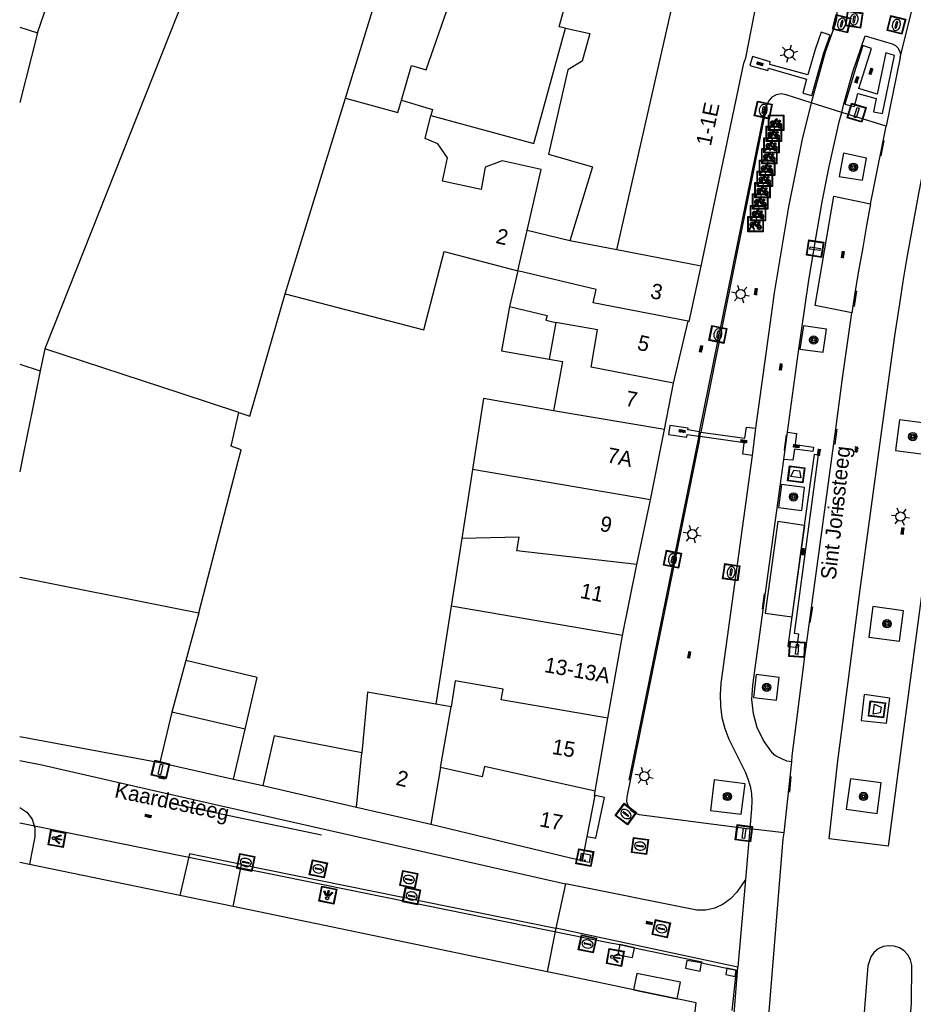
# Model space of a CAD drawing. Header units: metres. Extents: x 93870 to 95789, y 463036 to 464040.
# Tile 14 of 256: x 93872 to 93930, y 463405 to 463469. Entities that reach past the tile are written whole.
import ezdxf
from ezdxf.enums import TextEntityAlignment as Align

# ---------------------------------------------------------------- set-up
doc = ezdxf.new("R2010")
doc.units = ezdxf.units.M
doc.header["$LTSCALE"] = 25.4
for name, color, linetype in [('B_BEBOUWINGSGRENS_0', 1, 'Continuous'), ('B_LUIFEL_1', 200, 'Continuous'), ('B_OVERBOUWLIJN_LIJN_1', 7, 'Continuous'), ('B_TUSSENMUUR_0', 7, 'Continuous'), ('G_GRENS_ALGEMEEN_0', 7, 'Continuous'), ('Q_AFVAL_APART_PLAATS_0', 7, 'Continuous'), ('Q_AFVALBAK_0', 7, 'Continuous'), ('Q_BOOM_0', 3, 'Continuous'), ('Q_BRANDKRAAN_0', 5, 'Continuous'), ('Q_CAI-KAST_0', 10, 'Continuous'), ('Q_FIETSENREK_0', 6, 'Continuous'), ('Q_HALTEPAAL_0', 191, 'Continuous'), ('Q_INSPECTIE_OF_RIOOLPUT_0', 253, 'Continuous'), ('Q_KOLK_0', 254, 'Continuous'), ('Q_LICHTMAST_0', 2, 'Continuous'), ('Q_LICHTPUNT_1', 7, 'Continuous'), ('Q_LIJNAFWATERING_LIJN_0', 7, 'Continuous'), ('Q_VERKEERSBORDPAAL_0', 40, 'Continuous'), ('Q_VERKEERSREGELINSTALLATIEPAAL', 40, 'Continuous'), ('Q_WATERLEIDINGPUT_0', 5, 'Continuous'), ('S_GBKN_SYMBOOL_GV_GROOT_0', 7, 'Continuous'), ('S_GBKN_SYMBOOL_OV_GROOT_0', 7, 'Continuous'), ('T_GBKN_ABRI_0', 2, 'Continuous'), ('T_MUUR_30CM_0', 10, 'Continuous'), ('T_MUUR_30CM_1', 10, 'Continuous'), ('V_WEGGRENS_0', 7, 'Continuous'), ('Z_GBKN_HUISNUMMER_0', 252, 'Continuous'), ('Z_STRAATNAAM_0', 252, 'Continuous')]:
    doc.layers.add(name, color=color, linetype=linetype)

# ---------------------------------------------------------------- blocks, each defined once
blk = doc.blocks.new('Q_AFVAL_APART_PLAATS')
for points in [[(-0.5, 0.5), (0.5, 0.5), (0.5, -0.5), (-0.5, -0.5)], [(-0.336, 0.197), (0.331, 0.197), (0.19, -0.251), (-0.196, -0.251)]]:
    blk.add_lwpolyline(points, close=True)
blk.add_lwpolyline([(-0.442, 0.464), (0.438, 0.464, -0.414214), (0.459, 0.442), (0.459, -0.437, -0.414214), (0.438, -0.459), (-0.442, -0.459, -0.414214), (-0.463, -0.437), (-0.463, 0.442, -0.414214), (-0.442, 0.464)], format="xyb")
blk = doc.blocks.new('Q_AFVALBAK')
for points in [[(-0.5, 0.5), (0.5, 0.5), (0.5, -0.5), (-0.5, -0.5)], [(-0.336, 0.197), (0.331, 0.197), (0.19, -0.251), (-0.196, -0.251)]]:
    blk.add_lwpolyline(points, close=True)
blk.add_lwpolyline([(-0.442, 0.464), (0.438, 0.464, -0.414214), (0.459, 0.442), (0.459, -0.437, -0.414214), (0.438, -0.459), (-0.442, -0.459, -0.414214), (-0.463, -0.437), (-0.463, 0.442), (-0.463, 0.444), (-0.463, 0.446), (-0.463, 0.448), (-0.462, 0.45), (-0.461, 0.451), (-0.46, 0.453), (-0.459, 0.455), (-0.458, 0.456), (-0.457, 0.457), (-0.456, 0.459), (-0.454, 0.46), (-0.453, 0.461), (-0.451, 0.462), (-0.449, 0.462), (-0.447, 0.463), (-0.446, 0.463), (-0.444, 0.464), (-0.442, 0.464)], format="xyb")
blk = doc.blocks.new('Q_CAI-KAST')
for points in [[(-0.5, 0.5), (0.5, 0.5), (0.5, -0.5), (-0.5, -0.5)], [(-0.262, 0.264), (0.25, 0.264), (0.25, 0.187), (-0.262, 0.187)], [(-0.262, 0.107), (0.25, 0.107), (0.25, -0.332), (-0.262, -0.332)]]:
    blk.add_lwpolyline(points, close=True)
blk.add_lwpolyline([(-0.442, 0.464), (0.438, 0.464, -0.414214), (0.459, 0.442), (0.459, -0.437, -0.414214), (0.438, -0.459), (-0.442, -0.459, -0.414214), (-0.463, -0.437), (-0.463, 0.442), (-0.463, 0.444), (-0.463, 0.446), (-0.463, 0.448), (-0.462, 0.45), (-0.461, 0.451), (-0.46, 0.453), (-0.459, 0.455), (-0.458, 0.456), (-0.457, 0.457), (-0.456, 0.459), (-0.454, 0.46), (-0.453, 0.461), (-0.451, 0.462), (-0.449, 0.462), (-0.447, 0.463), (-0.446, 0.463), (-0.444, 0.464), (-0.442, 0.464)], format="xyb")
blk.add_circle((-0.177, -0.034), 0.0354)
blk = doc.blocks.new('Q_LICHTMAST')
for points in [[(-0.26, 0.15), (-0.52, 0.3)], [(0, 0.3), (0, 0.6)], [(0.26, 0.15), (0.52, 0.3)], [(-0.26, -0.15), (-0.52, -0.3)], [(0, -0.3), (0, -0.6)], [(0.26, -0.15), (0.52, -0.3)]]:
    blk.add_lwpolyline(points)
blk.add_circle((0, 0), 0.3)
blk = doc.blocks.new('Q_VERKEERSREGELINSTALLATIEPAAL')
for points in [[(-0.5, 0.5), (0.5, 0.5), (0.5, -0.5), (-0.5, -0.5)], [(-0.08, 0.333), (0.071, 0.333), (0.071, -0.329), (-0.08, -0.329)]]:
    blk.add_lwpolyline(points, close=True)
blk.add_lwpolyline([(-0.442, 0.464), (0.438, 0.464, -0.414214), (0.459, 0.442), (0.459, -0.437, -0.414214), (0.438, -0.459), (-0.442, -0.459, -0.414214), (-0.463, -0.437), (-0.463, 0.442), (-0.463, 0.444), (-0.463, 0.446), (-0.463, 0.448), (-0.462, 0.45), (-0.461, 0.451), (-0.46, 0.453), (-0.459, 0.455), (-0.458, 0.456), (-0.457, 0.457), (-0.456, 0.459), (-0.454, 0.46), (-0.453, 0.461), (-0.451, 0.462), (-0.449, 0.462), (-0.447, 0.463), (-0.446, 0.463), (-0.444, 0.464), (-0.442, 0.464)], format="xyb")
blk = doc.blocks.new('Q_VERKEERSBORDPAAL')
for points in [[(-0.5, 0.5), (0.5, 0.5), (0.5, -0.5), (-0.5, -0.5)], [(-0.08, 0.333), (0.071, 0.333), (0.071, -0.329), (-0.08, -0.329)]]:
    blk.add_lwpolyline(points, close=True)
blk.add_lwpolyline([(-0.442, 0.464), (0.438, 0.464, -0.414214), (0.459, 0.442), (0.459, -0.437, -0.414214), (0.438, -0.459), (-0.442, -0.459, -0.414214), (-0.463, -0.437), (-0.463, 0.442), (-0.463, 0.444), (-0.463, 0.446), (-0.463, 0.448), (-0.462, 0.45), (-0.461, 0.451), (-0.46, 0.453), (-0.459, 0.455), (-0.458, 0.456), (-0.457, 0.457), (-0.456, 0.459), (-0.454, 0.46), (-0.453, 0.461), (-0.451, 0.462), (-0.449, 0.462), (-0.447, 0.463), (-0.446, 0.463), (-0.444, 0.464), (-0.442, 0.464)], format="xyb")
blk = doc.blocks.new('Q_HALTEPAAL')
for points in [[(-0.5, 0.5), (0.5, 0.5), (0.5, -0.5), (-0.5, -0.5)], [(-0.08, 0.333), (0.071, 0.333), (0.071, -0.329), (-0.08, -0.329)]]:
    blk.add_lwpolyline(points, close=True)
blk.add_lwpolyline([(-0.442, 0.464), (0.438, 0.464, -0.414214), (0.459, 0.442), (0.459, -0.437, -0.414214), (0.438, -0.459), (-0.442, -0.459, -0.414214), (-0.463, -0.437), (-0.463, 0.442), (-0.463, 0.444), (-0.463, 0.446), (-0.463, 0.448), (-0.462, 0.45), (-0.461, 0.451), (-0.46, 0.453), (-0.459, 0.455), (-0.458, 0.456), (-0.457, 0.457), (-0.456, 0.459), (-0.454, 0.46), (-0.453, 0.461), (-0.451, 0.462), (-0.449, 0.462), (-0.447, 0.463), (-0.446, 0.463), (-0.444, 0.464), (-0.442, 0.464)], format="xyb")
blk = doc.blocks.new('Q_KOLK')
blk.add_lwpolyline([(-0.5, 0.5), (0.5, 0.5), (0.5, -0.5), (-0.5, -0.5)], close=True)
for points in [[(-0.442, 0.464), (0.438, 0.464, -0.414214), (0.459, 0.442), (0.459, -0.437, -0.414214), (0.438, -0.459), (-0.442, -0.459, -0.414214), (-0.463, -0.437), (-0.463, 0.442, -0.414214), (-0.442, 0.464)], [(-0.345, 0.105, 0.380426), (-0.276, -0.18)], [(-0.008, 0.266, 0.240218), (-0.345, 0.105)], [(-0.194, 0.045, 0.853344), (-0.194, -0.032)], [(0.331, 0.111, 0.240191), (-0.008, 0.266)], [(0.185, -0.032, 0.849746), (0.185, 0.045)], [(0.267, -0.176, 0.380426), (0.331, 0.111)], [(-0.276, -0.18, 0.148452), (0.012, -0.257)], [(0.012, -0.257, 0.131742), (0.267, -0.176)]]:
    blk.add_lwpolyline(points, format="xyb")
for points in [[(-0.194, 0.045), (0.185, 0.045)], [(0.185, -0.032), (-0.194, -0.032)]]:
    blk.add_lwpolyline(points)
blk = doc.blocks.new('Q_WATERLEIDINGPUT')
blk.add_lwpolyline([(-0.5, 0.5), (0.5, 0.5), (0.5, -0.5), (-0.5, -0.5)], close=True)
for points in [[(-0.442, 0.464), (0.438, 0.464, -0.414214), (0.459, 0.442), (0.459, -0.437, -0.414214), (0.438, -0.459), (-0.442, -0.459, -0.414214), (-0.463, -0.437), (-0.463, 0.442), (-0.463, 0.444), (-0.463, 0.446), (-0.463, 0.448), (-0.462, 0.45), (-0.461, 0.451), (-0.46, 0.453), (-0.459, 0.455), (-0.458, 0.456), (-0.457, 0.457), (-0.456, 0.459), (-0.454, 0.46), (-0.453, 0.461), (-0.451, 0.462), (-0.449, 0.462), (-0.447, 0.463), (-0.446, 0.463), (-0.444, 0.464), (-0.442, 0.464)], [(-0.345, 0.105, 0.380426), (-0.276, -0.18)], [(-0.008, 0.266, 0.240218), (-0.345, 0.105)], [(-0.194, 0.045, 0.853344), (-0.194, -0.032)], [(0.331, 0.111, 0.240191), (-0.008, 0.266)], [(0.185, -0.032, 0.849746), (0.185, 0.045)], [(0.267, -0.176, 0.380426), (0.331, 0.111)], [(-0.276, -0.18, 0.148452), (0.012, -0.257)], [(0.012, -0.257, 0.131742), (0.267, -0.176)]]:
    blk.add_lwpolyline(points, format="xyb")
for points in [[(-0.194, 0.045), (0.185, 0.045)], [(0.185, -0.032), (-0.194, -0.032)]]:
    blk.add_lwpolyline(points)
blk = doc.blocks.new('Q_INSPECTIE_OF_RIOOLPUT')
blk.add_lwpolyline([(-0.5, 0.5), (0.5, 0.5), (0.5, -0.5), (-0.5, -0.5)], close=True)
for points in [[(-0.442, 0.464), (0.438, 0.464, -0.414214), (0.459, 0.442), (0.459, -0.437, -0.414214), (0.438, -0.459), (-0.442, -0.459, -0.414214), (-0.463, -0.437), (-0.463, 0.442), (-0.463, 0.444), (-0.463, 0.446), (-0.463, 0.448), (-0.462, 0.45), (-0.461, 0.451), (-0.46, 0.453), (-0.459, 0.455), (-0.458, 0.456), (-0.457, 0.457), (-0.456, 0.459), (-0.454, 0.46), (-0.453, 0.461), (-0.451, 0.462), (-0.449, 0.462), (-0.447, 0.463), (-0.446, 0.463), (-0.444, 0.464), (-0.442, 0.464)], [(-0.345, 0.105, 0.380426), (-0.276, -0.18)], [(-0.008, 0.266, 0.240218), (-0.345, 0.105)], [(-0.194, 0.045, 0.853344), (-0.194, -0.032)], [(0.331, 0.111, 0.240191), (-0.008, 0.266)], [(0.185, -0.032, 0.849746), (0.185, 0.045)], [(0.267, -0.176, 0.380426), (0.331, 0.111)], [(-0.276, -0.18, 0.148452), (0.012, -0.257)], [(0.012, -0.257, 0.131742), (0.267, -0.176)]]:
    blk.add_lwpolyline(points, format="xyb")
for points in [[(-0.194, 0.045), (0.185, 0.045)], [(0.185, -0.032), (-0.194, -0.032)]]:
    blk.add_lwpolyline(points)
blk = doc.blocks.new('Q_BRANDKRAAN')
blk.add_lwpolyline([(-0.5, 0.5), (0.5, 0.5), (0.5, -0.5), (-0.5, -0.5)], close=True)
for points in [[(-0.442, 0.464), (0.438, 0.464, -0.414214), (0.459, 0.442), (0.459, -0.437, -0.414214), (0.438, -0.459), (-0.442, -0.459, -0.414214), (-0.463, -0.437), (-0.463, 0.442), (-0.463, 0.444), (-0.463, 0.446), (-0.463, 0.448), (-0.462, 0.45), (-0.461, 0.451), (-0.46, 0.453), (-0.459, 0.455), (-0.458, 0.456), (-0.457, 0.457), (-0.456, 0.459), (-0.454, 0.46), (-0.453, 0.461), (-0.451, 0.462), (-0.449, 0.462), (-0.447, 0.463), (-0.446, 0.463), (-0.444, 0.464), (-0.442, 0.464)], [(-0.345, 0.105, 0.380426), (-0.276, -0.18)], [(-0.008, 0.266, 0.240218), (-0.345, 0.105)], [(-0.194, 0.045, 0.853344), (-0.194, -0.032)], [(0.331, 0.111, 0.240191), (-0.008, 0.266)], [(0.185, -0.032, 0.849746), (0.185, 0.045)], [(0.267, -0.176, 0.380426), (0.331, 0.111)], [(-0.276, -0.18, 0.148452), (0.012, -0.257)], [(0.012, -0.257, 0.131742), (0.267, -0.176)]]:
    blk.add_lwpolyline(points, format="xyb")
for points in [[(-0.194, 0.045), (0.185, 0.045)], [(0.185, -0.032), (-0.194, -0.032)]]:
    blk.add_lwpolyline(points)
blk = doc.blocks.new('Q_LICHTPUNT')
for points in [[(-0.5, 0.5), (0.5, 0.5), (0.5, -0.5), (-0.5, -0.5)], [(-0.463, 0.464), (0.459, 0.464), (0.459, -0.459), (-0.463, -0.459)], [(-0.123, 0.08), (-0.077, 0.051), (-0.255, -0.233), (-0.301, -0.204)], [(-0.033, 0.032), (0.021, 0.032), (0.021, -0.303), (-0.033, -0.303)], [(0.075, 0.051), (0.121, 0.079), (0.293, -0.209), (0.247, -0.236)]]:
    blk.add_lwpolyline(points, close=True)
blk.add_circle((-0.002, 0.21), 0.103)
blk = doc.blocks.new('Q_FIETSENREK')
for points in [[(-0.5, 0.5), (0.5, 0.5), (0.5, -0.5), (-0.5, -0.5)], [(-0.063, 0.145), (0.184, 0.054), (0.037, -0.093)]]:
    blk.add_lwpolyline(points, close=True)
for points in [[(-0.442, 0.464), (0.438, 0.464, -0.414214), (0.459, 0.442), (0.459, -0.437, -0.414214), (0.438, -0.459), (-0.442, -0.459, -0.414214), (-0.463, -0.437), (-0.463, 0.442), (-0.463, 0.444), (-0.463, 0.446), (-0.463, 0.448), (-0.462, 0.45), (-0.461, 0.451), (-0.46, 0.453), (-0.459, 0.455), (-0.458, 0.456), (-0.457, 0.457), (-0.456, 0.459), (-0.454, 0.46), (-0.453, 0.461), (-0.451, 0.462), (-0.449, 0.462), (-0.447, 0.463), (-0.446, 0.463), (-0.444, 0.464), (-0.442, 0.464)], [(-0.181, 0.106, 0.847256), (-0.324, -0.144)], [(-0.193, 0.075, 0.842492), (-0.305, -0.118)], [(-0.171, 0.065, 0.053288), (-0.193, 0.075)], [(-0.185, -0.134, 0.502492), (-0.147, 0.044)], [(-0.149, 0.089, 0.06236), (-0.181, 0.106)], [(-0.165, -0.161, 0.494489), (-0.125, 0.068)], [(-0.324, -0.144, 0.089606), (-0.421, -0.348)], [(-0.296, -0.162, 0.110942), (-0.375, -0.348)], [(-0.294, -0.105, 0.006942), (-0.305, -0.118)], [(-0.296, -0.162, 0.02458), (-0.283, -0.168)], [(-0.212, -0.105, 0.381614), (-0.294, -0.105)], [(-0.283, -0.168, 0.148109), (-0.198, -0.173)], [(-0.223, -0.136, 0.533998), (-0.276, -0.136)], [(-0.276, -0.136, 0.009682), (-0.271, -0.138)], [(-0.271, -0.138, 0.120201), (-0.218, -0.144)], [(-0.218, -0.144, 0.003554), (-0.223, -0.136)], [(-0.185, -0.134, 0.017985), (-0.212, -0.105)], [(-0.122, -0.348, 0.075837), (-0.198, -0.173)], [(-0.075, -0.348, 0.094234), (-0.165, -0.161)], [(0.095, -0.16, 0.385208), (0.186, -0.333)], [(0.209, -0.054, 0.224648), (0.108, -0.128)], [(0.126, -0.171, 0.376993), (0.197, -0.303)], [(0.212, -0.086, 0.20829), (0.139, -0.139)], [(0.186, -0.333, 1), (0.287, -0.06)], [(0.197, -0.303, 1), (0.276, -0.09)], [(0.287, -0.06, 0.086253), (0.238, -0.051)], [(0.276, -0.09, 0.079305), (0.241, -0.083)]]:
    blk.add_lwpolyline(points, format="xyb")
for points in [[(-0.171, 0.065), (-0.263, -0.038), (-0.239, -0.059), (-0.147, 0.044)], [(0.081, 0.221), (-0.003, 0.252), (-0.149, 0.089)], [(-0.125, 0.068), (-0.086, 0.111), (0.018, -0.131), (0.095, -0.16)], [(0.238, -0.051), (0.229, 0.053), (0.261, 0.093), (0.302, 0.078), (0.314, 0.11), (0.192, 0.155), (0.18, 0.123), (0.231, 0.104), (0.207, 0.076), (-0.04, 0.167), (0, 0.216), (0.07, 0.191), (0.081, 0.221)], [(0.209, -0.054), (0.199, 0.029), (0.057, -0.108)], [(-0.421, -0.348), (-0.375, -0.348)], [(-0.122, -0.348), (-0.075, -0.348)], [(0.057, -0.108), (0.108, -0.128)], [(0.126, -0.171), (0.253, -0.218), (0.241, -0.083)], [(0.139, -0.139), (0.222, -0.17), (0.212, -0.086)]]:
    blk.add_lwpolyline(points)
blk = doc.blocks.new('Q_BOOM')
for radius in [0.27, 0.18, 0.09]:
    blk.add_circle((0, 0), radius)
blk = doc.blocks.new('S_GBKN_SYMBOOL_OV_GROOT')
for points in [[(-0.21875, 0.0625), (0.21875, 0.0625)], [(-0.21875, 0), (0.21875, 0)], [(-0.1875, 0.0625), (-0.1875, 0)], [(-0.125, 0.09375), (-0.125, 0.0625)], [(-0.125, 0), (-0.125, -0.0625)], [(-0.0625, 0.0625), (-0.0625, 0)], [(0, 0.09375), (0, 0.0625)], [(0, 0), (0, -0.0625)], [(0.0625, 0.0625), (0.0625, 0)], [(0.125, 0.09375), (0.125, 0.0625)], [(0.125, 0), (0.125, -0.0625)], [(0.1875, 0.0625), (0.1875, 0)], [(-0.21875, -0.0625), (0.21875, -0.0625)], [(-0.1875, -0.0625), (-0.1875, -0.09375)], [(-0.0625, -0.0625), (-0.0625, -0.09375)], [(0.0625, -0.0625), (0.0625, -0.09375)], [(0.1875, -0.0625), (0.1875, -0.09375)]]:
    blk.add_lwpolyline(points)
blk = doc.blocks.new('S_GBKN_SYMBOOL_GV_GROOT')
for points in [[(-0.1875, 0.03125), (-0.09375, 0.09375)], [(-0.1875, -0.0625), (0.0625, 0.09375)], [(-0.1875, 0.09375), (0.125, -0.09375)], [(-0.1875, 0), (-0.03125, -0.09375)], [(-0.125, -0.09375), (0.1875, 0.09375)], [(-0.0625, 0.09375), (0.1875, -0.0625)], [(0.03125, -0.09375), (0.1875, 0)], [(0.09375, 0.09375), (0.1875, 0.03125)]]:
    blk.add_lwpolyline(points)

msp = doc.modelspace()

# ---------------------------------------------------------------- linework, layer by layer
at = {"layer": 'B_BEBOUWINGSGRENS_0'}
for p, q in [((93898.4, 463461.48), (93898.78, 463462.98)), ((93907.868, 463454.793), (93905.072, 463455.457)), ((93904.47, 463452.84), (93903.914, 463450.498)), ((93906.94, 463449.46), (93906.51, 463447.05)), ((93914.646, 463445.479), (93915.603, 463449.531)), ((93871.898, 463446.724), (93873.24, 463446.294)), ((93914.056, 463442.452), (93914.646, 463445.479)), ((93913.127, 463437.845), (93914.056, 463442.452)), ((93883.602, 463430.466), (93886.174, 463440.379)), ((93901.498, 463439.846), (93900.794, 463435.313)), ((93912.234, 463433.628), (93913.127, 463437.845)), ((93900.794, 463435.313), (93900.107, 463430.895)), ((93911.295, 463428.969), (93912.234, 463433.628)), ((93900.107, 463430.895), (93899.11, 463424.48)), ((93910.336, 463423.579), (93911.295, 463428.969)), ((93881.85, 463423.97), (93881.06, 463420.67)), ((93886.634, 463422.856), (93881.85, 463423.97)), ((93909.522, 463418.791), (93910.336, 463423.579)), ((93885.873, 463419.589), (93886.634, 463422.856)), ((93893.92, 463417.758), (93894.26, 463421.31)), ((93881.06, 463420.67), (93885.873, 463419.589)), ((93887.785, 463419.159), (93893.92, 463417.758)), ((93909.002, 463415.823), (93909.522, 463418.513)), ((93898.779, 463416.632), (93907.916, 463414.44)), ((93872.547, 463414.006), (93871.898, 463414.131)), ((93882.364, 463411.974), (93872.547, 463414.006)), ((93885.843, 463411.251), (93882.364, 463411.974)), ((93906.375, 463406.985), (93885.843, 463411.251)), ((93912.098, 463408.559), (93911.132, 463408.76)), ((93916.474, 463407.566), (93915.521, 463407.73)), ((93918.668, 463406.678), (93918.739, 463407.083)), ((93914.652, 463405.265), (93912.03, 463405.81))]:
    msp.add_line(p, q, dxfattribs=at)
for points in [[(93916.458, 463453.144), (93919.247, 463466.409), (93919.378, 463466.76), (93920.08, 463470.438), (93918.938, 463472.364)], [(93898.78, 463462.98), (93905.52, 463461.16), (93907.58, 463468.7)], [(93907.58, 463468.7), (93909.16, 463468.35), (93908.66, 463466.54), (93907.73, 463465.97), (93906.47, 463460.47), (93909.34, 463459.63), (93907.868, 463454.793)], [(93905.072, 463455.457), (93905.99, 463459.45), (93903.44, 463460.02), (93902.32, 463459.61), (93902.06, 463458.14), (93899.53, 463458.7), (93899.86, 463460.22), (93899.24, 463461.14), (93898.4, 463461.48)], [(93889.253, 463451.33), (93898.316, 463448.963), (93899.657, 463454.097), (93904.47, 463452.84)], [(93915.603, 463449.531), (93915.672, 463449.517), (93916.458, 463453.144)], [(93886.22, 463443.566), (93886.94, 463443.33), (93889.253, 463451.33)], [(93903.914, 463450.498), (93903.398, 463447.605), (93906.51, 463447.05)], [(93903.914, 463450.498), (93906.382, 463449.912), (93906.29, 463449.61), (93906.94, 463449.46)], [(93906.51, 463447.05), (93907.38, 463446.89), (93906.8, 463443.67)], [(93873.24, 463446.294), (93872.705, 463443.67), (93872.406, 463442.188), (93872.079, 463440.567), (93871.898, 463439.676)], [(93906.8, 463443.67), (93902.22, 463444.49), (93901.498, 463439.846)], [(93886.174, 463440.379), (93886.367, 463441.123), (93885.73, 463441.37), (93886.22, 463443.566)], [(93871.898, 463432.795), (93882.166, 463430.752), (93883.602, 463430.466)], [(93899.11, 463424.48), (93894.64, 463425.28), (93894.26, 463421.31)], [(93894.26, 463421.31), (93888.542, 463422.412), (93887.785, 463419.159)], [(93909.522, 463418.513), (93909.466, 463418.461), (93909.522, 463418.791)], [(93893.92, 463417.758), (93897.363, 463416.972), (93898.779, 463416.632)], [(93907.916, 463414.44), (93908.597, 463414.277), (93908.699, 463414.253), (93909.002, 463415.823)], [(93911.132, 463408.76), (93911.011, 463408.101), (93911.969, 463407.916), (93912.098, 463408.559)], [(93915.521, 463407.73), (93915.416, 463407.212), (93916.377, 463407.017), (93916.474, 463407.566)], [(93912.03, 463405.81), (93910.597, 463406.108), (93907.366, 463406.779), (93906.375, 463406.985)], [(93918.739, 463407.083), (93918.136, 463407.211), (93918.057, 463406.803), (93918.668, 463406.678)], [(93906.951, 463358), (93911.11, 463368.84), (93910.2, 463369.2), (93911.67, 463375.99), (93912.66, 463375.78), (93916.12, 463404.96), (93914.652, 463405.265)]]:
    msp.add_lwpolyline(points, dxfattribs=at)
at = {"layer": 'B_LUIFEL_1'}
msp.add_lwpolyline([(93886.634, 463422.856), (93887.422, 463426.242), (93882.757, 463427.334)], dxfattribs=at)
at = {"layer": 'B_OVERBOUWLIJN_LIJN_1'}
msp.add_lwpolyline([(93871.898, 463416.721), (93910.395, 463408.896), (93911.132, 463408.76), (93912.098, 463408.559), (93916.486, 463407.646), (93916.474, 463407.566), (93918.739, 463407.083), (93918.443, 463404.456)], dxfattribs=at)
at = {"layer": 'B_TUSSENMUUR_0'}
for p, q in [((93893.189, 463464.127), (93897.75, 463478.94)), ((93910.946, 463454.202), (93915.293, 463473.457)), ((93883.303, 463472.344), (93873.532, 463447.725)), ((93871.898, 463468.777), (93873.056, 463468.388)), ((93873.056, 463468.388), (93871.898, 463463.844)), ((93889.253, 463451.33), (93893.189, 463464.127)), ((93904.47, 463452.84), (93905.072, 463455.457)), ((93910.946, 463454.202), (93907.868, 463454.793)), ((93916.458, 463453.144), (93910.946, 463454.202)), ((93873.532, 463447.725), (93873.24, 463446.294)), ((93914.056, 463442.452), (93906.8, 463443.67)), ((93913.127, 463437.845), (93901.498, 463439.846)), ((93911.295, 463428.969), (93900.107, 463430.895)), ((93900.094, 463424.304), (93899.11, 463424.48)), ((93899.414, 463420.339), (93900.094, 463424.304)), ((93899.414, 463420.339), (93898.779, 463416.632))]:
    msp.add_line(p, q, dxfattribs=at)
for points in [[(93896.858, 463463.997), (93897.507, 463466.264), (93898.464, 463465.973), (93902.47, 463477.5)], [(93873.056, 463468.388), (93873.733, 463470.348), (93874.209, 463470.194), (93876.06, 463475.054)], [(93907.58, 463468.7), (93907.174, 463468.79), (93908.96, 463475.29)], [(93893.189, 463464.127), (93896.626, 463463.187), (93896.858, 463463.997)], [(93896.858, 463463.997), (93898.884, 463463.39), (93898.78, 463462.98)], [(93915.603, 463449.531), (93909.392, 463450.73), (93909.593, 463451.601), (93904.47, 463452.84)], [(93914.646, 463445.479), (93909.248, 463446.521), (93909.668, 463448.965), (93906.94, 463449.46)], [(93886.22, 463443.566), (93882.464, 463444.797), (93873.532, 463447.725)], [(93912.234, 463433.628), (93904.398, 463434.526), (93904.553, 463435.418), (93900.794, 463435.313)], [(93910.336, 463423.579), (93903.376, 463424.778), (93903.496, 463425.469), (93900.358, 463426.009), (93900.094, 463424.304)], [(93909.522, 463418.791), (93902.29, 463420.413), (93902.137, 463419.73), (93899.414, 463420.339)]]:
    msp.add_lwpolyline(points, dxfattribs=at)
at = {"layer": 'G_GRENS_ALGEMEEN_0'}
for p, q in [((93912.03, 463405.81), (93912.03, 463405.808)), ((93912.03, 463405.808), (93914.652, 463405.265))]:
    msp.add_line(p, q, dxfattribs=at)
msp.add_lwpolyline([(93914.652, 463405.265), (93914.87, 463405.22), (93915.096, 463406.307), (93912.244, 463406.88), (93912.03, 463405.81)], dxfattribs=at)
at = {"layer": 'Q_LIJNAFWATERING_LIJN_0'}
for p, q in [((93916.341, 463442.298), (93920.654, 463463.57)), ((93928.383, 463461.352), (93928.19, 463460.347)), ((93926.612, 463451.53), (93926.447, 463450.507)), ((93922.005, 463442.106), (93921.87, 463441.095)), ((93925.327, 463442.483), (93925.194, 463441.48)), ((93920.451, 463430.708), (93920.581, 463431.71)), ((93923.575, 463429.839), (93923.738, 463430.86)), ((93922.31, 463419.749), (93922.216, 463418.733))]:
    msp.add_line(p, q, dxfattribs=at)
msp.add_lwpolyline([(93911.742, 463419.507), (93916.334, 463442.144), (93916.341, 463442.298)], dxfattribs=at)
at = {"layer": 'T_GBKN_ABRI_0'}
msp.add_line((93920.637, 463430.432), (93922.374, 463430.192), dxfattribs=at)
for points in [[(93923.192, 463436.175), (93921.469, 463436.442), (93920.637, 463430.432)], [(93922.374, 463430.192), (93922.395, 463430.189), (93923.232, 463436.169), (93923.192, 463436.175)]]:
    msp.add_lwpolyline(points, dxfattribs=at)
at = {"layer": 'T_MUUR_30CM_0'}
for p, q in [((93883.602, 463430.466), (93882.757, 463427.334)), ((93885.873, 463419.589), (93887.785, 463419.159))]:
    msp.add_line(p, q, dxfattribs=at)
at = {"layer": 'T_MUUR_30CM_1'}
msp.add_line((93882.757, 463427.334), (93881.85, 463423.97), dxfattribs=at)
at = {"layer": 'V_WEGGRENS_0'}
for p, q in [((93929.462, 463466.784), (93928.532, 463462.298)), ((93925.634, 463463.181), (93923.637, 463463.82)), ((93928.532, 463462.298), (93925.634, 463463.181)), ((93916.369, 463442.002), (93916.426, 463442.287)), ((93919.999, 463442.531), (93919.772, 463440.759)), ((93921.854, 463440.5), (93922.095, 463442.272)), ((93923.192, 463436.175), (93922.374, 463430.192)), ((93927.68, 463430.877), (93927.417, 463428.88)), ((93922.374, 463430.192), (93922.109, 463428.249)), ((93928.573, 463423.237), (93928.781, 463424.888)), ((93871.898, 463422.384), (93881.06, 463420.67)), ((93921.872, 463416.072), (93922.366, 463420.726)), ((93928.21, 463419.342), (93926.212, 463419.615)), ((93919.061, 463417.283), (93919.315, 463419.287)), ((93919.627, 463416.345), (93919.347, 463413.03)), ((93921.872, 463416.072), (93919.627, 463416.345)), ((93928.664, 463415.2), (93924.827, 463415.674)), ((93886.396, 463414.007), (93906.956, 463409.842)), ((93907.574, 463412.739), (93906.956, 463409.842)), ((93919.347, 463413.03), (93918.848, 463407.293)), ((93906.956, 463409.842), (93906.375, 463406.985)), ((93918.848, 463407.293), (93906.956, 463409.842))]:
    msp.add_line(p, q, dxfattribs=at)
for points in [[(93929.462, 463466.784), (93930.488, 463470.917), (93931.509, 463474.675), (93932.471, 463478.048)], [(93924.649, 463471.103), (93924.888, 463470.887), (93925.08, 463470.628), (93925.219, 463470.337), (93925.298, 463470.025), (93925.315, 463469.703), (93925.315, 463469.538), (93925.302, 463469.373), (93925.276, 463469.21), (93925.237, 463469.05), (93925.186, 463468.893), (93924.56, 463467.134), (93923.637, 463463.82)], [(93920.841, 463466.08), (93923.34, 463465.357), (93923.085, 463464.451), (93923.674, 463464.3), (93924.477, 463467.098), (93924.883, 463468.234), (93924.303, 463468.43), (93923.9, 463467.298), (93923.43, 463465.656), (93920.936, 463466.327), (93920.963, 463466.503), (93919.799, 463466.839), (93919.63, 463466.254), (93920.796, 463465.925), (93920.841, 463466.08)], [(93925.634, 463463.181), (93925.767, 463463.75), (93926.37, 463465.841), (93927.159, 463468.209), (93928.943, 463467.671), (93929.143, 463467.57), (93929.306, 463467.417), (93929.419, 463467.224), (93929.472, 463467.007), (93929.462, 463466.784)], [(93929.098, 463466.911), (93928.518, 463467.095), (93927.958, 463464.39), (93926.755, 463464.752), (93927.59, 463467.378), (93927.025, 463467.558), (93926.533, 463466.062), (93925.847, 463463.729), (93926.464, 463463.569), (93926.686, 463464.437), (93927.893, 463464.096), (93927.709, 463463.238), (93928.301, 463463.116), (93929.098, 463466.911)], [(93923.637, 463463.82), (93922.006, 463464.342), (93921.678, 463464.401), (93921.349, 463464.345), (93921.059, 463464.18), (93920.842, 463463.926), (93920.725, 463463.614), (93916.426, 463442.287)], [(93923.637, 463463.82), (93923.042, 463461.448), (93922.158, 463457.022), (93921.219, 463451.388), (93920.951, 463449.478), (93919.999, 463442.531)], [(93922.095, 463442.272), (93922.805, 463447.553), (93923.475, 463452.068), (93923.849, 463454.448), (93924.354, 463457.345), (93924.785, 463459.536), (93925.479, 463462.579), (93925.634, 463463.181)], [(93927.525, 463457.205), (93927.71, 463458.176), (93928.532, 463462.298)], [(93926.84, 463431.99), (93928.19, 463441.919), (93929.119, 463448.589), (93929.428, 463450.678), (93929.661, 463452.125), (93929.902, 463453.57), (93930.152, 463455.014), (93930.411, 463456.456), (93930.678, 463457.897), (93931.355, 463461.357)], [(93927.258, 463460.2), (93925.753, 463460.534), (93925.462, 463459.006), (93926.985, 463458.751), (93927.258, 463460.2)], [(93934.411, 463460.376), (93933.886, 463455.161), (93933.543, 463452.154), (93932.995, 463447.727), (93932.255, 463442.185), (93930.962, 463432.41), (93929.609, 463422.304), (93929.34, 463420.322), (93928.664, 463415.2)], [(93926.299, 463450.086), (93923.903, 463450.567), (93925.126, 463457.704), (93927.525, 463457.205)], [(93927.525, 463457.205), (93927.263, 463455.784), (93927.009, 463454.362), (93926.764, 463452.938), (93926.527, 463451.513), (93926.299, 463450.086)], [(93922.366, 463420.726), (93922.406, 463421.1), (93922.658, 463423.135), (93923.226, 463427.614), (93924.163, 463434.479), (93925.249, 463442.495), (93925.719, 463445.96), (93926.299, 463450.086)], [(93924.649, 463449.025), (93923.129, 463449.226), (93922.9, 463447.712), (93924.415, 463447.501), (93924.649, 463449.025)], [(93916.341, 463442.298), (93915.575, 463442.422), (93915.599, 463442.55), (93914.4, 463442.724), (93914.306, 463442.116), (93915.506, 463441.958), (93915.529, 463442.119), (93916.296, 463442.012), (93916.341, 463442.298)], [(93931.418, 463442.833), (93929.406, 463443.089), (93929.146, 463441.084), (93931.158, 463440.828)], [(93916.426, 463442.287), (93919.31, 463441.878), (93919.404, 463442.598), (93919.999, 463442.531)], [(93922.095, 463442.272), (93922.69, 463442.2), (93922.602, 463441.463), (93923.792, 463441.296), (93923.743, 463441.014), (93922.556, 463441.16), (93922.434, 463440.438), (93921.854, 463440.5)], [(93916.369, 463442.002), (93916.287, 463441.595), (93911.586, 463418.43), (93911.577, 463418.118), (93911.668, 463417.818), (93911.848, 463417.563), (93912.1, 463417.378), (93912.397, 463417.282), (93919.627, 463416.345)], [(93919.772, 463440.759), (93919.178, 463440.846), (93919.267, 463441.58), (93916.369, 463442.002)], [(93919.772, 463440.759), (93917.744, 463425.866), (93917.682, 463425.117), (93917.703, 463424.365), (93917.807, 463423.621), (93917.993, 463422.892), (93918.259, 463422.189), (93919.321, 463420.061), (93919.509, 463419.604), (93919.647, 463419.13), (93919.734, 463418.643), (93919.768, 463418.151), (93919.749, 463417.657), (93919.627, 463416.345)], [(93922.109, 463428.249), (93922.718, 463428.207), (93922.834, 463429.064), (93922.551, 463429.104), (93924.124, 463440.79), (93923.827, 463440.823), (93923.192, 463436.175)], [(93922.366, 463420.726), (93922.038, 463420.761), (93921.351, 463421.089), (93921.287, 463421.131), (93921.227, 463421.178), (93921.17, 463421.229), (93921.116, 463421.283), (93921.066, 463421.341), (93920.521, 463422.106), (93920.115, 463422.953), (93919.861, 463423.857), (93919.766, 463424.792), (93919.833, 463425.729), (93919.89, 463426.208), (93921.854, 463440.5)], [(93921.7, 463438.85), (93921.505, 463437.343), (93923.027, 463437.157), (93923.2, 463438.66), (93921.7, 463438.85)], [(93924.827, 463415.674), (93925.392, 463420.785), (93925.637, 463422.769), (93926.84, 463431.99)], [(93927.417, 463428.88), (93929.415, 463428.604), (93929.682, 463430.6), (93927.68, 463430.877)], [(93920.041, 463426.429), (93919.872, 463424.917), (93921.364, 463424.742), (93921.547, 463426.239), (93920.041, 463426.429)], [(93928.781, 463424.888), (93927.101, 463425.114), (93926.901, 463423.428), (93928.573, 463423.237)], [(93871.898, 463420.801), (93873.337, 463420.526), (93881.154, 463418.74), (93907.574, 463412.739)], [(93919.315, 463419.287), (93917.309, 463419.545), (93917.055, 463417.535), (93919.061, 463417.283)], [(93926.212, 463419.615), (93925.925, 463417.617), (93927.955, 463417.33), (93928.21, 463419.342)], [(93909.002, 463415.823), (93909.565, 463415.714), (93910.125, 463418.375), (93909.522, 463418.513)], [(93871.898, 463417.736), (93872.359, 463417.423), (93872.711, 463416.957), (93872.893, 463416.402), (93872.887, 463415.818), (93872.676, 463414.694), (93872.547, 463414.006)], [(93915.906, 463358.009), (93916.367, 463358.721), (93916.749, 463359.478), (93917.337, 463361.211), (93917.591, 463362.684), (93917.821, 463365.56), (93919.54, 463387.471), (93920.84, 463403.532), (93920.884, 463404.384), (93921.819, 463415.677), (93921.872, 463416.072)], [(93886.396, 463414.007), (93882.993, 463414.696), (93882.364, 463411.974)], [(93885.843, 463411.251), (93886.351, 463413.783), (93886.396, 463414.007)], [(93919.347, 463413.03), (93918.781, 463412.184), (93918.371, 463411.748), (93917.884, 463411.401), (93917.338, 463411.155), (93916.754, 463411.022), (93916.156, 463411.005), (93907.574, 463412.739)], [(93926.608, 463358.82), (93930.209, 463404.939), (93930.216, 463407.422), (93930.129, 463407.772), (93929.959, 463408.091), (93929.714, 463408.356), (93929.411, 463408.553), (93929.068, 463408.667), (93928.708, 463408.693), (93928.353, 463408.629), (93928.025, 463408.478), (93927.745, 463408.25), (93927.53, 463407.959), (93927.351, 463407.382), (93923.523, 463358.964)], [(93912.253, 463357.538), (93912.891, 463358.583), (93913.365, 463359.577), (93913.707, 463360.719), (93913.958, 463362.076), (93918.305, 463398.683), (93918.427, 463402.039), (93918.848, 463407.293)]]:
    msp.add_lwpolyline(points, dxfattribs=at)
at = {"layer": 'Z_STRAATNAAM_0'}
for p, q in [((93925.354, 463436.993), (93925.465, 463437.987)), ((93881.835, 463417.992), (93891.621, 463415.933))]:
    msp.add_line(p, q, dxfattribs=at)

# ---------------------------------------------------------------- block references
at = {"layer": 'Q_AFVAL_APART_PLAATS_0', "rotation": 82.8194645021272}
msp.add_blockref('Q_AFVAL_APART_PLAATS', (93927.936, 463424.145), dxfattribs=at)
at = {"layer": 'Q_AFVALBAK_0', "rotation": 172.7809791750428}
msp.add_blockref('Q_AFVALBAK', (93922.66, 463439.522), dxfattribs=at)
at = {"layer": 'Q_BOOM_0'}
for p, rotation in [((93926.399, 463459.605), 79.33021719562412), ((93923.803, 463448.311), 172.0711948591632), ((93930.281, 463441.991), 172.7488434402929), ((93922.486, 463438.042), 83.43397204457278), ((93928.595, 463429.746), 82.38091464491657), ((93920.731, 463425.591), 83.0304862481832), ((93918.168, 463418.449), 172.6711849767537), ((93927.061, 463418.456), 171.9528948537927)]:
    msp.add_blockref('Q_BOOM', p, dxfattribs=dict(at, rotation=rotation))
at = {"layer": 'Q_BRANDKRAAN_0', "rotation": 143.7166029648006}
msp.add_blockref('Q_BRANDKRAAN', (93911.521, 463417.305), dxfattribs=at)
at = {"layer": 'Q_CAI-KAST_0', "rotation": 79.07657802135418}
msp.add_blockref('Q_CAI-KAST', (93908.842, 463414.451), dxfattribs=at)
at = {"layer": 'Q_FIETSENREK_0'}
for p in [(93921.35, 463462.518), (93921.196, 463461.787), (93921.052, 463461.038), (93920.906, 463460.33), (93920.755, 463459.567), (93920.602, 463458.841), (93920.465, 463458.11), (93920.315, 463457.363), (93920.163, 463456.597), (93920.01, 463455.886)]:
    msp.add_blockref('Q_FIETSENREK', p, dxfattribs=at)
at = {"layer": 'Q_HALTEPAAL_0', "rotation": 176.0548137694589}
msp.add_blockref('Q_HALTEPAAL', (93922.719, 463428.076), dxfattribs=at)
at = {"layer": 'Q_INSPECTIE_OF_RIOOLPUT_0'}
for p, rotation in [((93929.212, 463468.917), 76.05839009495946), ((93918.413, 463433.118), 82.24565001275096), ((93897.335, 463413.025), 168.5481206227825), ((93913.84, 463409.806), 167.9019526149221)]:
    msp.add_blockref('Q_INSPECTIE_OF_RIOOLPUT', p, dxfattribs=dict(at, rotation=rotation))
at = {"layer": 'Q_KOLK_0'}
for p, rotation in [((93920.512, 463463.348), 78.60329806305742), ((93917.547, 463448.674), 78.60329806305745), ((93914.575, 463433.965), 78.52843838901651), ((93912.448, 463415.213), 172.6156888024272), ((93886.679, 463414.141), 168.5481206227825), ((93897.52, 463411.946), 168.5481206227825), ((93909.01, 463408.81), 167.9019526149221)]:
    msp.add_blockref('Q_KOLK', p, dxfattribs=dict(at, rotation=rotation))
at = {"layer": 'Q_LICHTMAST_0'}
for p, rotation in [((93922.188, 463467.038), 164.9413988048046), ((93919.03, 463451.308), 78.60329806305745), ((93929.482, 463436.757), 82.25723848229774), ((93915.867, 463435.607), 78.52843838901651), ((93912.73, 463419.775), 78.52843838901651)]:
    msp.add_blockref('Q_LICHTMAST', p, dxfattribs=dict(at, rotation=rotation))
at = {"layer": 'Q_LICHTPUNT_1'}
for p, rotation in [((93874.338, 463415.688), 79.36803430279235), ((93892.035, 463412.004), 168.5481206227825), ((93910.835, 463407.923), 79.5957216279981)]:
    msp.add_blockref('Q_LICHTPUNT', p, dxfattribs=dict(at, rotation=rotation))
at = {"layer": 'Q_VERKEERSBORDPAAL_0'}
for p, rotation in [((93923.896, 463454.28), 81.06940989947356), ((93881.1, 463420.218), 167.3414300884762), ((93919.241, 463416.048), 172.6156888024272)]:
    msp.add_blockref('Q_VERKEERSBORDPAAL', p, dxfattribs=dict(at, rotation=rotation))
at = {"layer": 'Q_VERKEERSREGELINSTALLATIEPAAL', "rotation": 163.0543939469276}
msp.add_blockref('Q_VERKEERSREGELINSTALLATIEPAAL', (93926.611, 463463.171), dxfattribs=at)
at = {"layer": 'Q_WATERLEIDINGPUT_0'}
for p, rotation in [((93926.454, 463469.278), 80.93714388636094), ((93925.638, 463468.997), 76.30128299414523), ((93891.42, 463413.716), 168.5481206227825)]:
    msp.add_blockref('Q_WATERLEIDINGPUT', p, dxfattribs=dict(at, rotation=rotation))
at = {"layer": 'S_GBKN_SYMBOOL_GV_GROOT_0', "rotation": 82.25723848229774}
msp.add_blockref('S_GBKN_SYMBOOL_GV_GROOT', (93926.614, 463441.143), dxfattribs=at)
at = {"layer": 'S_GBKN_SYMBOOL_OV_GROOT_0'}
for p, rotation in [((93920.302, 463466.365), 164.2429909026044), ((93927.553, 463465.887), 72.36068341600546), ((93926.63, 463465.337), 72.36068341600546), ((93925.714, 463453.893), 80.23780501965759), ((93920.032, 463451.471), 82.01273768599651), ((93916.444, 463447.73), 78.60329806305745), ((93921.658, 463446.548), 82.34282762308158), ((93915.208, 463442.341), 171.7428265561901), ((93919.24, 463441.678), 171.7149548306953), ((93922.671, 463441.355), 172.0115016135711), ((93924.149, 463440.957), 82.33375139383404), ((93929.619, 463435.816), 82.46487531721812), ((93923.117, 463434.464), 82.03226902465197), ((93915.674, 463427.717), 78.52843838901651), ((93881.201, 463419.692), 167.3414300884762), ((93880.3, 463417.173), 167.1301730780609), ((93913.061, 463410.162), 168.5771291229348)]:
    msp.add_blockref('S_GBKN_SYMBOOL_OV_GROOT', p, dxfattribs=dict(at, rotation=rotation))

# ---------------------------------------------------------------- texts
at = {"layer": 'Z_GBKN_HUISNUMMER_0', "linetype": 'Continuous'}
for s, rotation, p in [('1-1E', 78.1, (93916.879, 463462.435)), ('2', 347, (93903.444, 463455.069)), ('3', 347.7, (93913.54, 463451.472)), ('5', 346.7, (93912.691, 463448.079)), ('7', 349, (93911.897, 463444.444)), ('7A', 348.6, (93911.141, 463440.643)), ('9', 348, (93910.235, 463436.254)), ('11', 348.6, (93909.314, 463431.792)), ('13-13A', 349.9, (93908.354, 463426.712)), ('15', 350.4, (93907.464, 463421.604)), ('2', 346.9, (93896.914, 463419.63)), ('17', 349.1, (93906.656, 463416.857))]:
    msp.add_text(s, height=1, rotation=rotation, dxfattribs=at).set_placement(p, align=Align.MIDDLE)
at = {"layer": 'Z_STRAATNAAM_0', "linetype": 'Continuous'}
for s, rotation, p in [('Sint Jorissteeg', 83.62818, (93925.354, 463436.993)), ('Kaardesteeg', 348.11813, (93881.835, 463417.992))]:
    msp.add_text(s, height=1, rotation=rotation, dxfattribs=at).set_placement(p, align=Align.MIDDLE)

doc.saveas('drawing.dxf')
